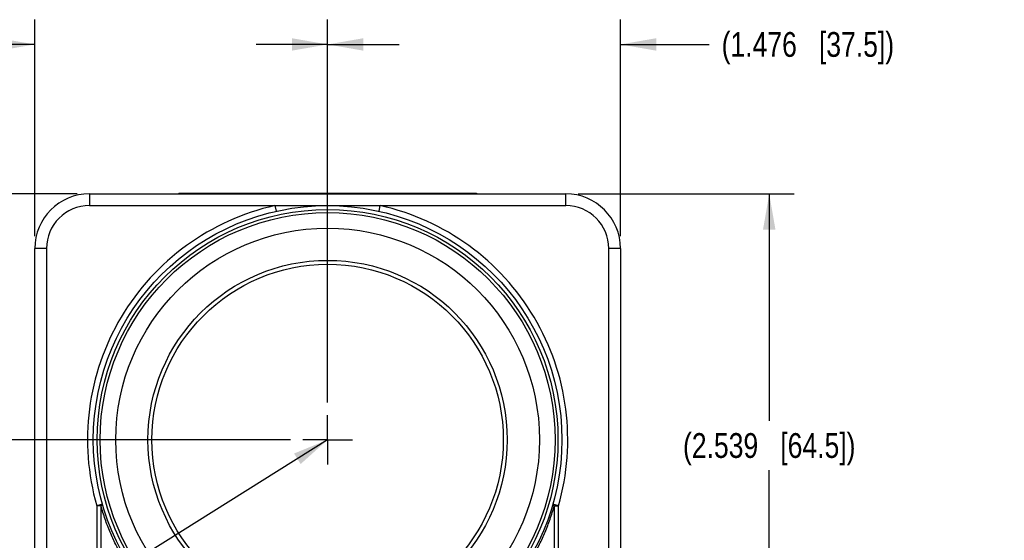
# Model space of a CAD drawing. Header units: inches. Extents: x 0 to 34, y 0 to 22.
# Tile 20 of 47: x 15 to 19.9, y 12.3 to 14.9. Entities that reach past the tile are written whole.
import ezdxf

# ---------------------------------------------------------------- set-up
doc = ezdxf.new("R2010")
doc.units = ezdxf.units.IN
doc.header["$LTSCALE"] = 1.87
doc.header["$MEASUREMENT"] = 0
doc.linetypes.add('CENTER', pattern=[0.6, 0.375, -0.075, 0.075, -0.075])
doc.layers.get('0').update_dxf_attribs({"linetype": 'CONTINUOUS'})
for name, color, linetype in [('DEFAULT_1', 7, 'CENTER'), ('DETAIL', 7, 'CONTINUOUS'), ('DIMENSIONS', 7, 'CONTINUOUS')]:
    doc.layers.add(name, color=color, linetype=linetype)
doc.styles.get("Standard").update_dxf_attribs({"font": 'txt', "width": 0.8})
doc.dimstyles.new('DIMSTYLE_1', dxfattribs={"dimtxt": 0.125, "dimasz": 0.18, "dimexe": 0.18, "dimexo": 0.0625, "dimgap": 0.09, "dimtad": 0, "dimtih": 1, "dimtoh": 1, "dimdec": 3, "dimzin": 4, "dimdsep": 46, "dimtxsty": 'STANDARD', "dimblk": '_FILLED', "dimblk1": '_FILLED', "dimblk2": '_FILLED', "dimcen": 0.09, "dimadec": 0, "dimazin": 0, "dimtp": 0.01, "dimtm": 0.01, "dimtfac": 1, "dimtdec": 3, "dimtofl": 0, "dimtmove": 0, "dimatfit": 3, "dimldrblk": '_FILLED', "dimfxl": 1, "dimtolj": 1, "dimtzin": 4, "dimarcsym": 0})
doc.dimstyles.get("Standard").update_dxf_attribs({"dimtxt": 0.125, "dimasz": 0.18, "dimexe": 0.18, "dimexo": 0.0625, "dimgap": 0.09, "dimtad": 0, "dimtih": 1, "dimtoh": 1, "dimdec": 3, "dimzin": 4, "dimdsep": 46, "dimtxsty": 'STANDARD', "dimblk": '_FILLED', "dimblk1": '_FILLED', "dimblk2": '_FILLED', "dimcen": 0.09, "dimadec": 0, "dimazin": 0, "dimtol": 1, "dimtp": 0.01, "dimtm": 0.01, "dimtfac": 1, "dimtdec": 3, "dimtofl": 0, "dimtmove": 0, "dimatfit": 3, "dimldrblk": '_FILLED', "dimfxl": 1, "dimtolj": 1, "dimtzin": 4, "dimarcsym": 0})

# ---------------------------------------------------------------- blocks, each defined once
blk = doc.blocks.new('_FILLED')
at = {"color": 0, "linetype": 'BYBLOCK'}
blk.add_solid([(0, 0), (-1, 0.174), (-1, -0.174)], dxfattribs=at)
blk = doc.blocks.new('*D13')
at = {"layer": 'DIMENSIONS', "color": 2, "linetype": 'CONTINUOUS'}
for p, q in [((17.766, 14.0128), (18.8541, 14.0128)), ((18.7291, 14.0128), (18.7291, 12.8681)), ((18.7291, 11.4734), (18.7291, 12.6181)), ((17.399, 11.4734), (18.8541, 11.4734))]:
    blk.add_line(p, q, dxfattribs=at)
at = {"layer": 'DIMENSIONS', "color": 2, "linetype": 'CONTINUOUS', "xscale": 0.18, "yscale": 0.18, "zscale": 0.18}
for p, rotation in [((18.7291, 14.0128), 90), ((18.7291, 11.4734), 270)]:
    blk.add_blockref('_FILLED', p, dxfattribs=dict(at, rotation=rotation))
at = {"layer": 'DIMENSIONS', "color": 2, "linetype": 'CONTINUOUS', "insert": (18.7291, 12.8056), "char_height": 0.125, "width": 1.425, "attachment_point": 2, "line_spacing_factor": 0.9}
blk.add_mtext('(2.539{\\Ftxt.shx;\\W1.000000;\\H0.125000; }[64.5])', dxfattribs=at)
blk = doc.blocks.new('*D15')
at = {"layer": 'DIMENSIONS', "color": 2, "linetype": 'CONTINUOUS'}
for p, q in [((15.2394, 14.0128), (14.1514, 14.0128)), ((14.2764, 14.0128), (14.2764, 13.5173)), ((14.2764, 12.7719), (14.2764, 13.2673)), ((16.3151, 12.7719), (14.1514, 12.7719))]:
    blk.add_line(p, q, dxfattribs=at)
at = {"layer": 'DIMENSIONS', "color": 2, "linetype": 'CONTINUOUS', "xscale": 0.18, "yscale": 0.18, "zscale": 0.18}
for p, rotation in [((14.2764, 14.0128), 90), ((14.2764, 12.7719), 270)]:
    blk.add_blockref('_FILLED', p, dxfattribs=dict(at, rotation=rotation))
at = {"layer": 'DIMENSIONS', "color": 2, "linetype": 'CONTINUOUS', "insert": (14.2764, 13.4548), "char_height": 0.125, "width": 1.525, "attachment_point": 2, "line_spacing_factor": 0.9}
blk.add_mtext('(1.241{\\Ftxt.shx;\\W1.000000;\\H0.125000; }[31.52])', dxfattribs=at)
blk = doc.blocks.new('*D16')
at = {"layer": 'DIMENSIONS', "color": 2, "linetype": 'CONTINUOUS'}
for p, q in [((15.0264, 13.7997), (15.0264, 14.8918)), ((16.5027, 12.9595), (16.5027, 14.8918)), ((15.0264, 14.7668), (14.5408, 14.7668)), ((16.5027, 14.7668), (16.8627, 14.7668))]:
    blk.add_line(p, q, dxfattribs=at)
at = {"layer": 'DIMENSIONS', "color": 2, "linetype": 'CONTINUOUS', "xscale": 0.18, "yscale": 0.18, "zscale": 0.18}
blk.add_blockref('_FILLED', (15.0264, 14.7668), dxfattribs=at)
at = {"layer": 'DIMENSIONS', "color": 2, "linetype": 'CONTINUOUS', "xscale": 0.18, "yscale": 0.18, "zscale": 0.18, "rotation": 180}
blk.add_blockref('_FILLED', (16.5027, 14.7668), dxfattribs=at)
at = {"layer": 'DIMENSIONS', "color": 2, "linetype": 'CONTINUOUS', "insert": (14.4783, 14.8293), "char_height": 0.125, "width": 1.425, "attachment_point": 3, "line_spacing_factor": 0.9}
blk.add_mtext('(1.476{\\Ftxt.shx;\\W1.000000;\\H0.125000; }[37.5])', dxfattribs=at)
blk = doc.blocks.new('*D17')
at = {"layer": 'DIMENSIONS', "color": 2, "linetype": 'CONTINUOUS'}
for p, q in [((16.5027, 12.9595), (16.5027, 14.8918)), ((17.9791, 13.7997), (17.9791, 14.8918)), ((16.5027, 14.7668), (16.1427, 14.7668)), ((17.9791, 14.7668), (18.4266, 14.7668))]:
    blk.add_line(p, q, dxfattribs=at)
at = {"layer": 'DIMENSIONS', "color": 2, "linetype": 'CONTINUOUS', "xscale": 0.18, "yscale": 0.18, "zscale": 0.18}
blk.add_blockref('_FILLED', (16.5027, 14.7668), dxfattribs=at)
at = {"layer": 'DIMENSIONS', "color": 2, "linetype": 'CONTINUOUS', "xscale": 0.18, "yscale": 0.18, "zscale": 0.18, "rotation": 180}
blk.add_blockref('_FILLED', (17.9791, 14.7668), dxfattribs=at)
at = {"layer": 'DIMENSIONS', "color": 2, "linetype": 'CONTINUOUS', "insert": (18.4891, 14.8293), "char_height": 0.125, "width": 1.425, "attachment_point": 1, "line_spacing_factor": 0.9}
blk.add_mtext('(1.476{\\Ftxt.shx;\\W1.000000;\\H0.125000; }[37.5])', dxfattribs=at)

msp = doc.modelspace()

# ---------------------------------------------------------------- linework, layer by layer
at = {"color": 7, "linetype": 'CONTINUOUS'}
for p, q in [((15.3019, 14.0128), (15.3019, 13.9537)), ((15.3019, 14.0128), (17.7035, 14.0128)), ((15.7526, 14.0168), (15.7526, 14.0128)), ((15.7526, 14.0168), (17.2526, 14.0168)), ((15.8146, 14.0168), (15.8146, 14.0128)), ((17.1906, 14.0128), (17.1906, 14.0168)), ((17.2526, 14.0168), (17.2526, 14.0128)), ((17.7035, 13.9537), (17.7035, 14.0128)), ((15.3019, 13.9537), (17.7035, 13.9537)), ((16.237, 13.9537), (16.2435, 13.9249)), ((16.762, 13.9249), (16.7685, 13.9537)), ((15.0264, 9.9576), (15.0264, 13.7372)), ((15.0854, 13.7372), (15.0264, 13.7372)), ((15.0854, 13.7372), (15.0854, 9.9576)), ((17.9201, 9.9576), (17.9201, 13.7372)), ((17.9791, 13.7372), (17.9201, 13.7372)), ((17.9791, 13.7372), (17.9791, 9.9576)), ((15.3673, 12.4473), (15.3389, 12.4392)), ((15.3389, 12.4392), (15.3389, 9.7411)), ((15.3598, 12.4392), (15.3389, 12.4392)), ((15.3598, 12.4392), (15.3598, 9.7411)), ((17.6665, 12.4392), (17.6382, 12.4473)), ((17.6457, 12.4392), (17.6665, 12.4392)), ((17.6457, 12.4392), (17.6457, 9.7411)), ((17.6665, 9.7411), (17.6665, 12.4392))]:
    msp.add_line(p, q, dxfattribs=at)
for centre, radius in [((16.5027, 12.7726), 1.1811), ((16.5027, 12.7726), 1.1614), ((16.5027, 12.7719), 1.1467), ((16.5027, 12.7719), 1.0679), ((16.5027, 12.7719), 0.9055), ((16.5027, 12.7719), 0.8858)]:
    msp.add_circle(centre, radius, dxfattribs=at)
for centre, radius, start, end in [((15.3019, 13.7372), 0.2756, 90, 180), ((17.7035, 13.7372), 0.2756, 0, 90), ((15.3019, 13.7372), 0.2165, 90, 180), ((16.5027, 12.7726), 1.2106, 102.6804, 195.9874), ((16.5027, 12.7726), 1.2106, 344.0126, 77.3196), ((17.7035, 13.7372), 0.2165, 360, 90)]:
    msp.add_arc(centre, radius, start, end, dxfattribs=at)
for points, knots in [([(15.3598, 12.4392), (15.361, 12.4399), (15.3626, 12.4409), (15.3646, 12.4425), (15.3657, 12.4435), (15.3665, 12.4445), (15.3671, 12.4455), (15.3674, 12.4464), (15.3674, 12.447), (15.3673, 12.4473)], [0, 0, 0, 0, 0.354365, 0.505498, 0.638157, 0.752107, 0.848071, 0.928673, 1, 1, 1, 1]), ([(15.4653, 12.1848), (15.4544, 12.2044), (15.4336, 12.2445), (15.4054, 12.3068), (15.3804, 12.3718), (15.3663, 12.4164), (15.3598, 12.4392)], [0, 0, 0, 0, 0.243828, 0.491326, 0.743123, 1, 1, 1, 1]), ([(17.5402, 12.1848), (17.551, 12.2044), (17.5719, 12.2445), (17.6001, 12.3068), (17.625, 12.3717), (17.6392, 12.4164), (17.6457, 12.4392)], [0, 0, 0, 0, 0.244124, 0.491182, 0.742613, 1, 1, 1, 1]), ([(17.6382, 12.4473), (17.6381, 12.447), (17.6381, 12.4464), (17.6384, 12.4455), (17.639, 12.4445), (17.6398, 12.4435), (17.6409, 12.4424), (17.6429, 12.4409), (17.6445, 12.4398), (17.6457, 12.4392)], [0, 0, 0, 0, 0.070291, 0.151123, 0.248128, 0.36336, 0.497042, 0.648512, 1, 1, 1, 1])]:
    msp.add_open_spline(points, degree=3, knots=knots, dxfattribs=at)
at = {"layer": 'DEFAULT_1', "color": 7, "linetype": 'CENTER'}
for q in [(16.5027, 12.897), (16.3776, 12.7719), (16.5027, 12.6468), (16.6278, 12.7719)]:
    msp.add_line((16.5027, 12.7719), q, dxfattribs=at)

# ---------------------------------------------------------------- dimensions: what is measured, and where the dimension line sits
at = {"layer": 'DIMENSIONS', "color": 2, "linetype": 'CONTINUOUS'}
for base, p1, p2, angle, picture, middle in [((15.0264, 14.7668), (16.5027, 12.9595), (15.0264, 13.7997), 180, '*D16', (13.5158, 14.7668)), ((14.2764, 14.0128), (16.3151, 12.7719), (15.2394, 14.0128), 90, '*D15', (14.1764, 13.3923)), ((18.7291, 11.4734), (17.766, 14.0128), (17.399, 11.4734), 270, '*D13', (18.6291, 12.7431))]:
    dim = msp.add_linear_dim(base=base, p1=p1, p2=p2, angle=angle, text='(<>)', dimstyle='DIMSTYLE_1', dxfattribs=at)
    dim.commit()
    dim.dimension.update_dxf_attribs({"geometry": picture, "text_midpoint": middle, "dimtype": 160})
dim = msp.add_linear_dim(base=(17.9791, 14.7668), p1=(16.5027, 12.9595), p2=(17.9791, 13.7997), text='(<>)', dimstyle='DIMSTYLE_1', dxfattribs=at)
dim.commit()
dim.dimension.update_dxf_attribs({"geometry": '*D17', "text_midpoint": (19.2016, 14.7668), "dimtype": 160})

# ---------------------------------------------------------------- leaders
at = {"layer": 'DETAIL', "color": 2, "linetype": 'CONTINUOUS'}
msp.add_leader([(16.5027, 12.7719), (14.2764, 11.3749), (14.0964, 11.3749)], dimstyle='STANDARD', override={"dimtad": 0}, dxfattribs=at)

doc.saveas('drawing.dxf')
